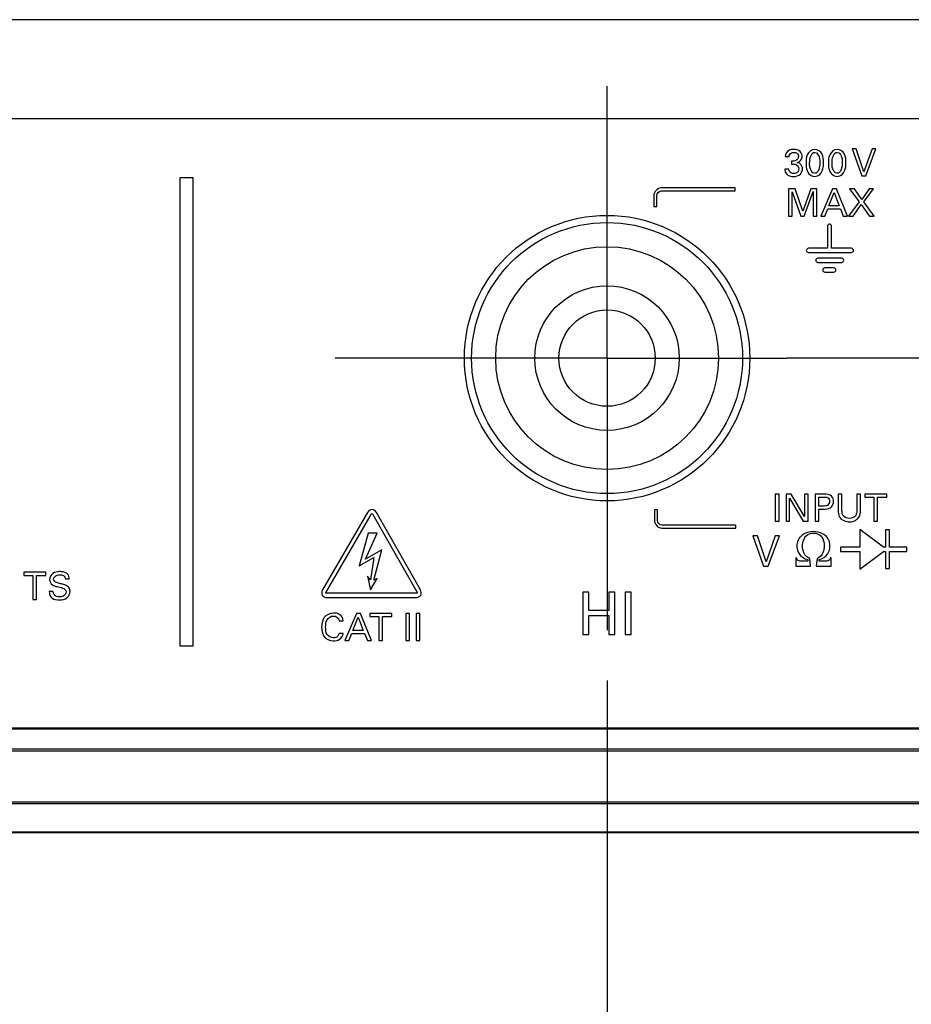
# Model space of a CAD drawing. Header units: inches. Extents: x 0 to 34, y 0 to 22.
# Tile 25 of 124: x 10.7 to 11.8, y 4.7 to 6. Entities that reach past the tile are written whole.
import ezdxf

# ---------------------------------------------------------------- set-up
doc = ezdxf.new("R2010")
doc.units = ezdxf.units.IN
doc.header["$LTSCALE"] = 1.87
doc.header["$MEASUREMENT"] = 0
doc.linetypes.add('CENTER', pattern=[0.6, 0.375, -0.075, 0.075, -0.075])
doc.layers.get('0').update_dxf_attribs({"linetype": 'CONTINUOUS'})
doc.layers.add('02___PRT_ALL_AXES', color=7, linetype='CONTINUOUS')
doc.layers.add('DIMENSIONS', color=7, linetype='CONTINUOUS')
doc.styles.get("Standard").update_dxf_attribs({"font": 'txt', "width": 0.8})
doc.dimstyles.new('DIMSTYLE_2', dxfattribs={"dimtxt": 0.125, "dimasz": 0.18, "dimexe": 0.125, "dimexo": 0.0625, "dimgap": 0.09, "dimtad": 0, "dimtih": 1, "dimtoh": 1, "dimdec": 3, "dimlfac": 1.333333, "dimzin": 4, "dimdsep": 46, "dimtxsty": 'STANDARD', "dimblk": '_FILLED', "dimblk1": '_FILLED', "dimblk2": '_FILLED', "dimcen": 0.09, "dimadec": 0, "dimazin": 0, "dimtp": 0.001, "dimtm": 0.001, "dimtfac": 1, "dimtdec": 3, "dimtofl": 0, "dimtmove": 0, "dimatfit": 3, "dimldrblk": '_FILLED', "dimfxl": 1, "dimtolj": 1, "dimtzin": 4, "dimarcsym": 0})

# ---------------------------------------------------------------- blocks, each defined once
blk = doc.blocks.new('*D8')
at = {"layer": 'DIMENSIONS', "color": 2, "linetype": 'CONTINUOUS'}
blk.add_line((11.436, 5.1417), (11.436, 4.1817), dxfattribs=at)
at = {"layer": 'DIMENSIONS', "color": 2, "linetype": 'CONTINUOUS', "insert": (11.3735, 4.1192), "char_height": 0.125, "width": 1.425, "attachment_point": 3, "rotation": 90, "line_spacing_factor": 0.9}
blk.add_mtext('6.643{\\Ftxt.shx;\\W1.000000;\\H0.125000; }[168.73]', dxfattribs=at)
blk = doc.blocks.new('_FILLED')
at = {"color": 0, "linetype": 'BYBLOCK'}
blk.add_solid([(0, 0), (-1, 0.1736), (-1, -0.1736)], dxfattribs=at)
blk = doc.blocks.new('*D9')
at = {"layer": 'DIMENSIONS', "color": 2, "linetype": 'CONTINUOUS'}
blk.add_line((11.9985, 5.1417), (11.9985, 4.1817), dxfattribs=at)
at = {"layer": 'DIMENSIONS', "color": 2, "linetype": 'CONTINUOUS', "insert": (11.936, 4.1192), "char_height": 0.125, "width": 1.425, "attachment_point": 3, "rotation": 90, "line_spacing_factor": 0.9}
blk.add_mtext('7.393{\\Ftxt.shx;\\W1.000000;\\H0.125000; }[187.78]', dxfattribs=at)
blk = doc.blocks.new('*D10')
at = {"layer": 'DIMENSIONS', "color": 2, "linetype": 'CONTINUOUS'}
blk.add_line((12.561, 5.1417), (12.561, 4.1817), dxfattribs=at)
at = {"layer": 'DIMENSIONS', "color": 2, "linetype": 'CONTINUOUS', "insert": (12.4985, 4.1192), "char_height": 0.125, "width": 1.425, "attachment_point": 3, "rotation": 90, "line_spacing_factor": 0.9}
blk.add_mtext('8.143{\\Ftxt.shx;\\W1.000000;\\H0.125000; }[206.83]', dxfattribs=at)
blk = doc.blocks.new('*D11')
at = {"layer": 'DIMENSIONS', "color": 2, "linetype": 'CONTINUOUS'}
blk.add_line((13.1235, 5.1417), (13.1235, 4.1817), dxfattribs=at)
at = {"layer": 'DIMENSIONS', "color": 2, "linetype": 'CONTINUOUS', "insert": (13.061, 4.1192), "char_height": 0.125, "width": 1.425, "attachment_point": 3, "rotation": 90, "line_spacing_factor": 0.9}
blk.add_mtext('8.893{\\Ftxt.shx;\\W1.000000;\\H0.125000; }[225.88]', dxfattribs=at)
blk = doc.blocks.new('*D12')
at = {"layer": 'DIMENSIONS', "color": 2, "linetype": 'CONTINUOUS'}
blk.add_line((13.9537, 5.1644), (13.9537, 4.1817), dxfattribs=at)
at = {"layer": 'DIMENSIONS', "color": 2, "linetype": 'CONTINUOUS', "insert": (13.8912, 4.1192), "char_height": 0.125, "width": 1.225, "attachment_point": 3, "rotation": 90, "line_spacing_factor": 0.9}
blk.add_mtext('10.000{\\Ftxt.shx;\\W1.000000;\\H0.125000; }[254]', dxfattribs=at)

msp = doc.modelspace()

# ---------------------------------------------------------------- linework, layer by layer
at = {"color": 7, "linetype": 'CONTINUOUS'}
for p, q in [((13.52164, 5.96432), (6.88582, 5.96432)), ((6.88582, 5.84141), (13.52164, 5.84141)), ((11.74628, 5.80365), (11.74108, 5.80365)), ((11.74108, 5.80365), (11.75313, 5.7698)), ((11.7559, 5.77472), (11.74628, 5.80365)), ((11.76603, 5.80365), (11.7559, 5.77472)), ((11.75829, 5.7698), (11.77076, 5.80365)), ((11.77076, 5.80365), (11.76603, 5.80365)), ((11.65798, 5.79399), (11.66271, 5.79399)), ((11.66566, 5.78837), (11.66566, 5.78457)), ((11.66242, 5.77815), (11.65746, 5.77815)), ((10.92045, 5.76723), (10.90379, 5.76723)), ((10.90379, 5.76723), (10.90379, 5.18493)), ((10.92045, 5.18493), (10.92045, 5.76723)), ((11.75313, 5.7698), (11.75829, 5.7698)), ((11.59558, 5.7548), (11.50349, 5.7548)), ((11.50349, 5.75105), (11.59558, 5.75105)), ((11.59558, 5.75105), (11.59558, 5.7548)), ((11.67023, 5.75366), (11.66193, 5.75366)), ((11.66193, 5.75366), (11.66193, 5.7198)), ((11.66648, 5.75009), (11.67717, 5.7198)), ((11.66648, 5.7198), (11.66648, 5.75009)), ((11.6798, 5.72575), (11.67023, 5.75366)), ((11.6896, 5.75366), (11.6798, 5.72575)), ((11.68163, 5.7198), (11.69274, 5.75028)), ((11.69733, 5.75366), (11.6896, 5.75366)), ((11.69274, 5.75028), (11.69274, 5.7198)), ((11.69733, 5.7198), (11.69733, 5.75366)), ((11.71664, 5.75366), (11.70239, 5.7198)), ((11.72166, 5.75366), (11.71664, 5.75366)), ((11.73535, 5.7198), (11.72166, 5.75366)), ((11.74411, 5.75366), (11.73811, 5.75366)), ((11.73811, 5.75366), (11.74982, 5.73752)), ((11.75325, 5.74062), (11.74411, 5.75366)), ((11.76239, 5.75366), (11.75325, 5.74062)), ((11.75602, 5.73743), (11.76806, 5.75366)), ((11.76806, 5.75366), (11.76239, 5.75366)), ((11.49412, 5.74542), (11.49412, 5.73189)), ((11.49786, 5.73189), (11.49786, 5.74542)), ((11.71237, 5.73241), (11.71894, 5.74901)), ((11.71894, 5.74901), (11.72518, 5.73241)), ((11.74982, 5.73752), (11.7367, 5.7198)), ((11.76867, 5.7198), (11.75602, 5.73743)), ((11.49412, 5.73189), (11.49786, 5.73189)), ((11.70721, 5.7198), (11.71087, 5.72862)), ((11.71087, 5.72862), (11.72658, 5.72862)), ((11.72518, 5.73241), (11.71237, 5.73241)), ((11.72658, 5.72862), (11.73023, 5.7198)), ((11.74237, 5.7198), (11.75268, 5.73433)), ((11.75268, 5.73433), (11.76276, 5.7198)), ((11.66193, 5.7198), (11.66648, 5.7198)), ((11.67717, 5.7198), (11.68163, 5.7198)), ((11.69274, 5.7198), (11.69733, 5.7198)), ((11.70239, 5.7198), (11.70721, 5.7198)), ((11.73023, 5.7198), (11.73535, 5.7198)), ((11.7367, 5.7198), (11.74237, 5.7198)), ((11.76276, 5.7198), (11.76867, 5.7198)), ((11.71043, 5.70732), (11.71043, 5.67965)), ((11.71563, 5.67965), (11.71563, 5.70732)), ((11.71043, 5.67965), (11.68679, 5.67965)), ((11.7405, 5.67965), (11.71563, 5.67965)), ((11.68679, 5.67444), (11.7405, 5.67444)), ((11.72821, 5.66734), (11.69842, 5.66734)), ((11.69842, 5.66214), (11.72821, 5.66214)), ((11.71844, 5.65524), (11.70721, 5.65524)), ((11.70721, 5.65003), (11.71844, 5.65003)), ((11.65022, 5.37368), (11.64554, 5.37368)), ((11.64554, 5.37368), (11.64554, 5.33983)), ((11.65022, 5.33983), (11.65022, 5.37368)), ((11.66541, 5.37368), (11.65889, 5.37368)), ((11.65889, 5.37368), (11.65889, 5.33983)), ((11.68205, 5.34569), (11.66541, 5.37368)), ((11.68637, 5.37368), (11.68205, 5.37368)), ((11.68205, 5.37368), (11.68205, 5.34569)), ((11.68637, 5.33983), (11.68637, 5.37368)), ((11.70638, 5.37368), (11.69503, 5.37368)), ((11.69503, 5.37368), (11.69503, 5.33983)), ((11.69972, 5.36988), (11.70629, 5.36988)), ((11.69972, 5.35882), (11.69972, 5.36988)), ((11.72859, 5.37368), (11.7239, 5.37368)), ((11.7239, 5.37368), (11.7239, 5.35305)), ((11.72859, 5.35272), (11.72859, 5.37368)), ((11.75152, 5.37368), (11.74698, 5.37368)), ((11.74698, 5.37368), (11.74698, 5.35291)), ((11.75152, 5.35282), (11.75152, 5.37368)), ((11.78434, 5.37368), (11.757, 5.37368)), ((11.757, 5.37368), (11.757, 5.36969)), ((11.757, 5.36969), (11.76835, 5.36969)), ((11.76835, 5.36969), (11.76835, 5.33983)), ((11.77299, 5.36969), (11.78434, 5.36969)), ((11.77299, 5.33983), (11.77299, 5.36969)), ((11.78434, 5.36969), (11.78434, 5.37368)), ((11.66315, 5.36857), (11.68037, 5.33983)), ((11.66315, 5.33983), (11.66315, 5.36857)), ((11.7053, 5.35882), (11.69972, 5.35882)), ((11.13773, 5.35094), (11.08155, 5.25435)), ((11.08606, 5.25174), (11.14224, 5.34833)), ((11.14412, 5.34832), (11.19893, 5.25179)), ((11.20347, 5.25437), (11.14866, 5.35088)), ((11.49867, 5.35418), (11.49493, 5.35418)), ((11.49493, 5.35418), (11.49493, 5.34064)), ((11.49867, 5.34064), (11.49867, 5.35418)), ((11.69972, 5.35488), (11.70521, 5.35488)), ((11.69972, 5.33983), (11.69972, 5.35488)), ((11.59639, 5.33502), (11.5043, 5.33502)), ((11.59639, 5.33127), (11.59639, 5.33502)), ((11.64554, 5.33983), (11.65022, 5.33983)), ((11.65889, 5.33983), (11.66315, 5.33983)), ((11.68037, 5.33983), (11.68637, 5.33983)), ((11.69503, 5.33983), (11.69972, 5.33983)), ((11.76835, 5.33983), (11.77299, 5.33983)), ((11.13831, 5.32503), (11.12712, 5.28421)), ((11.13524, 5.2926), (11.1495, 5.32503)), ((11.1495, 5.32503), (11.13831, 5.32503)), ((11.5043, 5.33127), (11.59639, 5.33127)), ((11.62339, 5.32166), (11.6176, 5.32166)), ((11.6176, 5.32166), (11.631, 5.28402)), ((11.63407, 5.28949), (11.62339, 5.32166)), ((11.64533, 5.32166), (11.63407, 5.28949)), ((11.63674, 5.28402), (11.6506, 5.32166)), ((11.6506, 5.32166), (11.64533, 5.32166)), ((11.78044, 5.30747), (11.75073, 5.32961)), ((11.75073, 5.32961), (11.75073, 5.30747)), ((11.78798, 5.32908), (11.78277, 5.32908)), ((11.78277, 5.32908), (11.78277, 5.30747)), ((11.78798, 5.30747), (11.78798, 5.32908)), ((11.15538, 5.30406), (11.13524, 5.2926)), ((11.14531, 5.2666), (11.15538, 5.30406)), ((11.75073, 5.30747), (11.72678, 5.30747)), ((11.72678, 5.30747), (11.72678, 5.30226)), ((11.72678, 5.30226), (11.75073, 5.30226)), ((11.75073, 5.30226), (11.75073, 5.28013)), ((11.75073, 5.28013), (11.78044, 5.30226)), ((11.78277, 5.30747), (11.78044, 5.30747)), ((11.78044, 5.30226), (11.78277, 5.30226)), ((11.78277, 5.30226), (11.78277, 5.2809)), ((11.80918, 5.30747), (11.78798, 5.30747)), ((11.78798, 5.30226), (11.80918, 5.30226)), ((11.78798, 5.2809), (11.78798, 5.30226)), ((11.80918, 5.30226), (11.80918, 5.30747)), ((11.12712, 5.28421), (11.14531, 5.29484)), ((11.14531, 5.29484), (11.14139, 5.26687)), ((11.631, 5.28402), (11.63674, 5.28402)), ((11.67204, 5.29414), (11.67111, 5.29414)), ((11.67111, 5.29414), (11.67111, 5.28402)), ((11.67111, 5.28402), (11.68954, 5.28402)), ((11.68604, 5.29033), (11.67616, 5.29033)), ((11.68591, 5.29208), (11.68604, 5.29033)), ((11.68954, 5.28402), (11.68853, 5.29352)), ((11.69754, 5.29352), (11.69653, 5.28402)), ((11.69653, 5.28402), (11.71496, 5.28402)), ((11.70003, 5.29033), (11.70015, 5.29208)), ((11.7099, 5.29033), (11.70003, 5.29033)), ((11.71496, 5.29414), (11.71403, 5.29414)), ((11.71496, 5.28402), (11.71496, 5.29414)), ((10.73682, 5.27646), (10.70949, 5.27646)), ((10.70949, 5.27646), (10.70949, 5.27247)), ((10.70949, 5.27247), (10.72083, 5.27247)), ((10.72083, 5.27247), (10.72083, 5.24261)), ((10.72547, 5.27247), (10.73682, 5.27247)), ((10.72547, 5.24261), (10.72547, 5.27247)), ((10.73682, 5.27247), (10.73682, 5.27646)), ((11.14139, 5.26687), (11.13774, 5.27162)), ((11.13774, 5.27162), (11.1411, 5.25456)), ((11.78277, 5.2809), (11.78798, 5.2809)), ((10.76124, 5.26802), (10.76612, 5.26802)), ((11.1411, 5.25456), (11.14979, 5.26855)), ((11.14979, 5.26855), (11.14531, 5.2666)), ((10.74605, 5.2525), (10.74118, 5.2525)), ((11.19794, 5.25009), (11.08702, 5.25009)), ((11.41325, 5.25137), (11.40595, 5.25137)), ((11.40595, 5.25137), (11.40595, 5.19869)), ((11.41325, 5.22875), (11.41325, 5.25137)), ((11.44557, 5.25137), (11.43827, 5.25137)), ((11.43827, 5.25137), (11.43827, 5.22875)), ((11.44557, 5.19869), (11.44557, 5.25137)), ((11.4659, 5.25137), (11.45859, 5.25137)), ((11.45859, 5.25137), (11.45859, 5.19869)), ((11.4659, 5.19869), (11.4659, 5.25137)), ((10.72083, 5.24261), (10.72547, 5.24261)), ((11.08702, 5.24488), (11.19794, 5.24488)), ((11.12378, 5.22512), (11.10951, 5.19127)), ((11.12879, 5.22512), (11.12378, 5.22512)), ((11.14248, 5.19127), (11.12879, 5.22512)), ((11.16774, 5.22512), (11.14041, 5.22512)), ((11.14041, 5.22512), (11.14041, 5.22113)), ((11.16774, 5.22113), (11.16774, 5.22512)), ((11.18991, 5.22512), (11.18522, 5.22512)), ((11.18522, 5.22512), (11.18522, 5.19127)), ((11.18991, 5.19127), (11.18991, 5.22512)), ((11.20294, 5.22512), (11.19825, 5.22512)), ((11.19825, 5.22512), (11.19825, 5.19127)), ((11.20294, 5.19127), (11.20294, 5.22512)), ((11.43827, 5.22875), (11.41325, 5.22875)), ((11.41325, 5.22248), (11.43827, 5.22248)), ((11.41325, 5.19869), (11.41325, 5.22248)), ((11.43827, 5.22248), (11.43827, 5.19869)), ((11.10235, 5.21598), (11.10737, 5.21598)), ((11.1195, 5.20388), (11.12607, 5.22048)), ((11.12607, 5.22048), (11.13231, 5.20388)), ((11.14041, 5.22113), (11.15175, 5.22113)), ((11.15175, 5.22113), (11.15175, 5.19127)), ((11.1564, 5.22113), (11.16774, 5.22113)), ((11.1564, 5.19127), (11.1564, 5.22113)), ((11.10728, 5.20018), (11.10212, 5.20018)), ((11.11435, 5.19127), (11.11801, 5.20008)), ((11.11801, 5.20008), (11.13371, 5.20008)), ((11.13231, 5.20388), (11.1195, 5.20388)), ((11.13371, 5.20008), (11.13737, 5.19127)), ((11.40595, 5.19869), (11.41325, 5.19869)), ((11.43827, 5.19869), (11.44557, 5.19869)), ((11.45859, 5.19869), (11.4659, 5.19869)), ((11.10951, 5.19127), (11.11435, 5.19127)), ((11.13737, 5.19127), (11.14248, 5.19127)), ((11.15175, 5.19127), (11.1564, 5.19127)), ((11.18522, 5.19127), (11.18991, 5.19127)), ((11.19825, 5.19127), (11.20294, 5.19127)), ((10.90379, 5.18493), (10.92045, 5.18493)), ((6.85874, 5.08246), (13.54874, 5.08246)), ((6.85874, 5.08136), (13.54874, 5.08136)), ((13.54874, 5.05616), (6.85874, 5.05616)), ((13.54874, 5.05344), (6.85874, 5.05344)), ((6.45744, 4.99046), (13.95003, 4.99046)), ((6.75374, 4.98837), (13.65374, 4.98837)), ((13.91063, 4.95174), (6.49684, 4.95174)), ((13.65374, 4.9526), (6.75374, 4.9526))]:
    msp.add_line(p, q, dxfattribs=at)
for radius in [0.16875, 0.13875, 0.09, 0.06]:
    msp.add_circle((11.43599, 5.54296), radius, dxfattribs=at)
for points, knots in [([(11.66847, 5.80286), (11.66638, 5.80286), (11.66113, 5.80215), (11.65807, 5.79687), (11.65798, 5.79399)], [0, 0, 0, 0, 0.4212876, 1, 1, 1, 1]), ([(11.66271, 5.79399), (11.6628, 5.79486), (11.66348, 5.79771), (11.66669, 5.79911), (11.66862, 5.79911)], [0, 0, 0, 0, 0.3116069, 1, 1, 1, 1]), ([(11.67907, 5.79409), (11.67907, 5.79629), (11.67678, 5.80155), (11.67127, 5.80286), (11.66847, 5.80286)], [0, 0, 0, 0, 0.4408953, 1, 1, 1, 1]), ([(11.66862, 5.79911), (11.67003, 5.79911), (11.6732, 5.79858), (11.67433, 5.79541), (11.67433, 5.79399)], [0, 0, 0, 0, 0.4989197, 1, 1, 1, 1]), ([(11.69468, 5.8029), (11.69083, 5.8029), (11.68373, 5.79675), (11.68379, 5.78917), (11.68379, 5.78565)], [0, 0, 0, 0, 0.5222891, 1, 1, 1, 1]), ([(11.70555, 5.7864), (11.70555, 5.78996), (11.70553, 5.79754), (11.6983, 5.8029), (11.69468, 5.8029)], [0, 0, 0, 0, 0.4960588, 1, 1, 1, 1]), ([(11.69472, 5.79915), (11.69801, 5.79915), (11.70118, 5.79247), (11.70101, 5.78776), (11.70101, 5.78597)], [0, 0, 0, 0, 0.6482922, 1, 1, 1, 1]), ([(11.72261, 5.8029), (11.71877, 5.8029), (11.71167, 5.79675), (11.71174, 5.78917), (11.71174, 5.78565)], [0, 0, 0, 0, 0.5222083, 1, 1, 1, 1]), ([(11.7335, 5.7864), (11.7335, 5.78996), (11.73346, 5.79754), (11.72623, 5.8029), (11.72261, 5.8029)], [0, 0, 0, 0, 0.4959792, 1, 1, 1, 1]), ([(11.72266, 5.79915), (11.72595, 5.79915), (11.72912, 5.79247), (11.72894, 5.78776), (11.72894, 5.78597)], [0, 0, 0, 0, 0.6481725, 1, 1, 1, 1]), ([(11.67433, 5.79399), (11.67433, 5.79206), (11.67161, 5.78815), (11.66752, 5.78821), (11.66566, 5.78837)], [0, 0, 0, 0, 0.5088667, 1, 1, 1, 1]), ([(11.6726, 5.78645), (11.6737, 5.78669), (11.67709, 5.78791), (11.67907, 5.7917), (11.67907, 5.79409)], [0, 0, 0, 0, 0.320489, 1, 1, 1, 1]), ([(11.67954, 5.77857), (11.67954, 5.78089), (11.67781, 5.78503), (11.67402, 5.78624), (11.6726, 5.78645)], [0, 0, 0, 0, 0.6182943, 1, 1, 1, 1]), ([(11.70106, 5.77163), (11.70361, 5.77402), (11.70538, 5.77953), (11.70555, 5.78467), (11.70555, 5.7864)], [0, 0, 0, 0, 0.669814, 1, 1, 1, 1]), ([(11.72899, 5.77163), (11.73154, 5.77402), (11.73332, 5.77953), (11.7335, 5.78467), (11.7335, 5.7864)], [0, 0, 0, 0, 0.6698845, 1, 1, 1, 1]), ([(11.66838, 5.77285), (11.6675, 5.77285), (11.66457, 5.77303), (11.6624, 5.77617), (11.66242, 5.77815)], [0, 0, 0, 0, 0.3084876, 1, 1, 1, 1]), ([(11.66829, 5.769), (11.67129, 5.769), (11.67711, 5.77066), (11.67954, 5.77621), (11.67954, 5.77857)], [0, 0, 0, 0, 0.5602024, 1, 1, 1, 1]), ([(11.67485, 5.77861), (11.67485, 5.7765), (11.67255, 5.77314), (11.66937, 5.77285), (11.66838, 5.77285)], [0, 0, 0, 0, 0.6811115, 1, 1, 1, 1]), ([(11.68379, 5.78565), (11.68379, 5.78252), (11.68411, 5.77862), (11.68561, 5.77513), (11.68591, 5.77454)], [0, 0, 0, 0, 0.8249457, 1, 1, 1, 1]), ([(11.69463, 5.77303), (11.69134, 5.77303), (11.68818, 5.77955), (11.6883, 5.78419), (11.6883, 5.78588)], [0, 0, 0, 0, 0.6606197, 1, 1, 1, 1]), ([(11.71174, 5.78565), (11.71174, 5.78252), (11.71205, 5.77862), (11.71355, 5.77513), (11.71384, 5.77454)], [0, 0, 0, 0, 0.8249867, 1, 1, 1, 1]), ([(11.72257, 5.77303), (11.71929, 5.77303), (11.71612, 5.77955), (11.71623, 5.78419), (11.71623, 5.78588)], [0, 0, 0, 0, 0.660726, 1, 1, 1, 1]), ([(11.70629, 5.36988), (11.70775, 5.36988), (11.71131, 5.37002), (11.71313, 5.36634), (11.71313, 5.36459)], [0, 0, 0, 0, 0.4544791, 1, 1, 1, 1]), ([(11.70521, 5.35488), (11.70817, 5.35488), (11.71215, 5.35501), (11.71498, 5.35733), (11.71543, 5.35779)], [0, 0, 0, 0, 0.8225454, 1, 1, 1, 1]), ([(11.71313, 5.36459), (11.71313, 5.3627), (11.71098, 5.35869), (11.70701, 5.35882), (11.7053, 5.35882)], [0, 0, 0, 0, 0.5246676, 1, 1, 1, 1]), ([(11.14866, 5.35088), (11.14761, 5.35276), (11.14322, 5.35593), (11.13881, 5.35281), (11.13773, 5.35094)], [0, 0, 0, 0, 0.4997837, 1, 1, 1, 1]), ([(11.7239, 5.35305), (11.7239, 5.35059), (11.72407, 5.34746), (11.7256, 5.34492), (11.72588, 5.34452)], [0, 0, 0, 0, 0.8349418, 1, 1, 1, 1]), ([(11.7301, 5.34663), (11.72932, 5.34771), (11.72867, 5.34984), (11.72859, 5.35194), (11.72859, 5.35272)], [0, 0, 0, 0, 0.6306751, 1, 1, 1, 1]), ([(11.74698, 5.35291), (11.74698, 5.35096), (11.74661, 5.34559), (11.7408, 5.3433), (11.73783, 5.3433)], [0, 0, 0, 0, 0.3959404, 1, 1, 1, 1]), ([(11.74876, 5.34382), (11.75038, 5.34584), (11.75148, 5.3491), (11.75152, 5.35225), (11.75152, 5.35282)], [0, 0, 0, 0, 0.8203, 1, 1, 1, 1]), ([(11.72588, 5.34452), (11.72789, 5.34163), (11.73251, 5.33943), (11.7369, 5.33913), (11.73783, 5.33913)], [0, 0, 0, 0, 0.7915709, 1, 1, 1, 1]), ([(11.73783, 5.33913), (11.74065, 5.33913), (11.74491, 5.34008), (11.74798, 5.34284), (11.74876, 5.34382)], [0, 0, 0, 0, 0.6939692, 1, 1, 1, 1]), ([(11.68161, 5.32425), (11.67971, 5.32313), (11.67686, 5.32118), (11.67504, 5.31833), (11.67449, 5.31732)], [0, 0, 0, 0, 0.6564258, 1, 1, 1, 1]), ([(11.68117, 5.30064), (11.67902, 5.30557), (11.6789, 5.31384), (11.6826, 5.32037), (11.68398, 5.32175)], [0, 0, 0, 0, 0.7339167, 1, 1, 1, 1]), ([(11.70209, 5.32175), (11.70612, 5.31772), (11.70719, 5.30907), (11.70552, 5.30207), (11.7049, 5.30064)], [0, 0, 0, 0, 0.7848917, 1, 1, 1, 1]), ([(11.71159, 5.31732), (11.71026, 5.31974), (11.70788, 5.32237), (11.70495, 5.32396), (11.70446, 5.32425)], [0, 0, 0, 0, 0.8291309, 1, 1, 1, 1]), ([(11.67449, 5.31732), (11.67228, 5.31337), (11.67162, 5.30614), (11.67446, 5.3004), (11.67548, 5.29889)], [0, 0, 0, 0, 0.7124335, 1, 1, 1, 1]), ([(11.71059, 5.29889), (11.71334, 5.30294), (11.71464, 5.31018), (11.71228, 5.31608), (11.71159, 5.31732)], [0, 0, 0, 0, 0.7757405, 1, 1, 1, 1]), ([(11.68853, 5.29352), (11.68651, 5.29441), (11.68326, 5.29624), (11.68168, 5.29946), (11.68117, 5.30064)], [0, 0, 0, 0, 0.6323601, 1, 1, 1, 1]), ([(11.7049, 5.30064), (11.70376, 5.29801), (11.70137, 5.2949), (11.69808, 5.29376), (11.69754, 5.29352)], [0, 0, 0, 0, 0.8278329, 1, 1, 1, 1]), ([(11.67616, 5.29033), (11.67483, 5.29033), (11.67254, 5.29146), (11.6722, 5.2935), (11.67204, 5.29414)], [0, 0, 0, 0, 0.6700404, 1, 1, 1, 1]), ([(11.71403, 5.29414), (11.71387, 5.2935), (11.71353, 5.29146), (11.71124, 5.29033), (11.7099, 5.29033)], [0, 0, 0, 0, 0.3294825, 1, 1, 1, 1]), ([(10.75453, 5.27712), (10.75148, 5.27712), (10.74516, 5.27616), (10.74164, 5.27008), (10.74164, 5.26723)], [0, 0, 0, 0, 0.516794, 1, 1, 1, 1]), ([(10.74661, 5.26769), (10.74661, 5.26993), (10.74978, 5.27307), (10.75306, 5.27318), (10.75412, 5.27318)], [0, 0, 0, 0, 0.6788863, 1, 1, 1, 1]), ([(10.75412, 5.27318), (10.75572, 5.27318), (10.75922, 5.27297), (10.76115, 5.26962), (10.76124, 5.26802)], [0, 0, 0, 0, 0.501087, 1, 1, 1, 1]), ([(10.76406, 5.27379), (10.76222, 5.27578), (10.75858, 5.27696), (10.75522, 5.27712), (10.75453, 5.27712)], [0, 0, 0, 0, 0.7977528, 1, 1, 1, 1]), ([(10.74516, 5.26057), (10.74687, 5.25941), (10.75012, 5.25863), (10.75323, 5.25784), (10.75435, 5.25757)], [0, 0, 0, 0, 0.6417052, 1, 1, 1, 1]), ([(10.75271, 5.26268), (10.7518, 5.2629), (10.74916, 5.26337), (10.74661, 5.26588), (10.74661, 5.26769)], [0, 0, 0, 0, 0.3402556, 1, 1, 1, 1]), ([(10.76364, 5.25911), (10.76183, 5.26032), (10.75801, 5.26132), (10.75432, 5.26227), (10.75271, 5.26268)], [0, 0, 0, 0, 0.5668127, 1, 1, 1, 1]), ([(10.75421, 5.2458), (10.75175, 5.2458), (10.74686, 5.24668), (10.74611, 5.25104), (10.74605, 5.2525)], [0, 0, 0, 0, 0.626985, 1, 1, 1, 1]), ([(10.75365, 5.24181), (10.75711, 5.24181), (10.764, 5.24305), (10.76701, 5.24961), (10.76701, 5.25236)], [0, 0, 0, 0, 0.5564972, 1, 1, 1, 1]), ([(10.76213, 5.25185), (10.76213, 5.24968), (10.75932, 5.24601), (10.75563, 5.2458), (10.75421, 5.2458)], [0, 0, 0, 0, 0.604253, 1, 1, 1, 1]), ([(10.75435, 5.25757), (10.75543, 5.2573), (10.75857, 5.25678), (10.76213, 5.25407), (10.76213, 5.25185)], [0, 0, 0, 0, 0.332368, 1, 1, 1, 1]), ([(10.76701, 5.25236), (10.76701, 5.25411), (10.76631, 5.25686), (10.76434, 5.25865), (10.76364, 5.25911)], [0, 0, 0, 0, 0.674606, 1, 1, 1, 1]), ([(10.74314, 5.24566), (10.74498, 5.2433), (10.74914, 5.24198), (10.75286, 5.24181), (10.75365, 5.24181)], [0, 0, 0, 0, 0.7916434, 1, 1, 1, 1]), ([(11.09522, 5.22559), (11.09074, 5.22559), (11.08163, 5.22091), (11.08041, 5.21179), (11.08041, 5.20782)], [0, 0, 0, 0, 0.5302588, 1, 1, 1, 1]), ([(11.10737, 5.21598), (11.10713, 5.21894), (11.10381, 5.22467), (11.09785, 5.22559), (11.09522, 5.22559)], [0, 0, 0, 0, 0.5309613, 1, 1, 1, 1]), ([(11.08543, 5.20786), (11.08543, 5.21095), (11.08565, 5.21752), (11.09195, 5.22184), (11.09504, 5.22184)], [0, 0, 0, 0, 0.5002973, 1, 1, 1, 1]), ([(11.09504, 5.22184), (11.09781, 5.22184), (11.10175, 5.21969), (11.10227, 5.21645), (11.10235, 5.21598)], [0, 0, 0, 0, 0.8516873, 1, 1, 1, 1]), ([(11.08041, 5.20782), (11.08041, 5.20405), (11.08145, 5.19528), (11.09026, 5.19075), (11.09461, 5.19075)], [0, 0, 0, 0, 0.4638851, 1, 1, 1, 1]), ([(11.09499, 5.1946), (11.09206, 5.1946), (11.0857, 5.19824), (11.08543, 5.20479), (11.08543, 5.20786)], [0, 0, 0, 0, 0.487811, 1, 1, 1, 1]), ([(11.09461, 5.19075), (11.09746, 5.19075), (11.10345, 5.19184), (11.10698, 5.19738), (11.10728, 5.20018)], [0, 0, 0, 0, 0.5026555, 1, 1, 1, 1])]:
    msp.add_open_spline(points, degree=3, knots=knots, dxfattribs=at)
for points in [[(11.6883, 5.78588), (11.6883, 5.7908), (11.68981, 5.79915), (11.69472, 5.79915)], [(11.71623, 5.78588), (11.71623, 5.7908), (11.71775, 5.79915), (11.72266, 5.79915)], [(11.65746, 5.77815), (11.65752, 5.77612), (11.65804, 5.7739), (11.65938, 5.77238)], [(11.66566, 5.78457), (11.66716, 5.78461), (11.66869, 5.78462), (11.67016, 5.78434)], [(11.67016, 5.78434), (11.67257, 5.78381), (11.67485, 5.78108), (11.67485, 5.77861)], [(11.68591, 5.77454), (11.68741, 5.77148), (11.69118, 5.76914), (11.69459, 5.76914)], [(11.70101, 5.78597), (11.70101, 5.78117), (11.69944, 5.77303), (11.69463, 5.77303)], [(11.71384, 5.77454), (11.71535, 5.77148), (11.71912, 5.76914), (11.72252, 5.76914)], [(11.72894, 5.78597), (11.72894, 5.78117), (11.72738, 5.77303), (11.72257, 5.77303)], [(11.65938, 5.77238), (11.66146, 5.76998), (11.66511, 5.769), (11.66829, 5.769)], [(11.69459, 5.76914), (11.6969, 5.76914), (11.69937, 5.77005), (11.70106, 5.77163)], [(11.72252, 5.76914), (11.72483, 5.76914), (11.72731, 5.77005), (11.72899, 5.77163)], [(11.50349, 5.7548), (11.49907, 5.7548), (11.49412, 5.74984), (11.49412, 5.74542)], [(11.49786, 5.74542), (11.49786, 5.74808), (11.50083, 5.75105), (11.50349, 5.75105)], [(11.71303, 5.70993), (11.7118, 5.70993), (11.71043, 5.70855), (11.71043, 5.70732)], [(11.71563, 5.70732), (11.71563, 5.70855), (11.71426, 5.70993), (11.71303, 5.70993)], [(11.68679, 5.67965), (11.68556, 5.67965), (11.68418, 5.67828), (11.68418, 5.67705)], [(11.68418, 5.67705), (11.68418, 5.67582), (11.68556, 5.67444), (11.68679, 5.67444)], [(11.7431, 5.67705), (11.7431, 5.67828), (11.74172, 5.67965), (11.7405, 5.67965)], [(11.7405, 5.67444), (11.74172, 5.67444), (11.7431, 5.67582), (11.7431, 5.67705)], [(11.69842, 5.66734), (11.6972, 5.66734), (11.69582, 5.66597), (11.69582, 5.66474)], [(11.69582, 5.66474), (11.69582, 5.66351), (11.6972, 5.66214), (11.69842, 5.66214)], [(11.73081, 5.66474), (11.73081, 5.66597), (11.72944, 5.66734), (11.72821, 5.66734)], [(11.72821, 5.66214), (11.72944, 5.66214), (11.73081, 5.66351), (11.73081, 5.66474)], [(11.70721, 5.65524), (11.70598, 5.65524), (11.70461, 5.65386), (11.70461, 5.65264)], [(11.70461, 5.65264), (11.70461, 5.65141), (11.70598, 5.65003), (11.70721, 5.65003)], [(11.72105, 5.65264), (11.72105, 5.65386), (11.71967, 5.65524), (11.71844, 5.65524)], [(11.71844, 5.65003), (11.71967, 5.65003), (11.72105, 5.65141), (11.72105, 5.65264)], [(11.71561, 5.37096), (11.71344, 5.37332), (11.70959, 5.37368), (11.70638, 5.37368)], [(11.7181, 5.3644), (11.7181, 5.36674), (11.71724, 5.36928), (11.71561, 5.37096)], [(11.71543, 5.35779), (11.71711, 5.35947), (11.7181, 5.36202), (11.7181, 5.3644)], [(11.14224, 5.34833), (11.14247, 5.34873), (11.14273, 5.34932), (11.14319, 5.34932)], [(11.14319, 5.34932), (11.14364, 5.34932), (11.1439, 5.34872), (11.14412, 5.34832)], [(11.73783, 5.3433), (11.73502, 5.3433), (11.73178, 5.34438), (11.7301, 5.34663)], [(11.49493, 5.34064), (11.49493, 5.33623), (11.49988, 5.33127), (11.5043, 5.33127)], [(11.5043, 5.33502), (11.50165, 5.33502), (11.49867, 5.33799), (11.49867, 5.34064)], [(11.69303, 5.327), (11.68911, 5.327), (11.68498, 5.32624), (11.68161, 5.32425)], [(11.68398, 5.32175), (11.68625, 5.32402), (11.68982, 5.325), (11.69303, 5.325)], [(11.70446, 5.32425), (11.70109, 5.32624), (11.69695, 5.327), (11.69303, 5.327)], [(11.69303, 5.325), (11.69624, 5.325), (11.69982, 5.32402), (11.70209, 5.32175)], [(11.67548, 5.29889), (11.67783, 5.29546), (11.68193, 5.29327), (11.68591, 5.29208)], [(11.70015, 5.29208), (11.70413, 5.29327), (11.70824, 5.29546), (11.71059, 5.29889)], [(10.76612, 5.26802), (10.76599, 5.27006), (10.76543, 5.27228), (10.76406, 5.27379)], [(10.74164, 5.26723), (10.74164, 5.26472), (10.74308, 5.26198), (10.74516, 5.26057)], [(10.74118, 5.2525), (10.74118, 5.25013), (10.74169, 5.24753), (10.74314, 5.24566)], [(11.08155, 5.25435), (11.08046, 5.25246), (11.08007, 5.2497), (11.08116, 5.24781)], [(11.08116, 5.24781), (11.08226, 5.24592), (11.08484, 5.24488), (11.08702, 5.24488)], [(11.08567, 5.25041), (11.08545, 5.25082), (11.08583, 5.25134), (11.08606, 5.25174)], [(11.08702, 5.25009), (11.08656, 5.25009), (11.08591, 5.25001), (11.08567, 5.25041)], [(11.19931, 5.25043), (11.19908, 5.25003), (11.19841, 5.25009), (11.19794, 5.25009)], [(11.19794, 5.24488), (11.20013, 5.24488), (11.2027, 5.24593), (11.2038, 5.24781)], [(11.19893, 5.25179), (11.19916, 5.25138), (11.19953, 5.25085), (11.19931, 5.25043)], [(11.2038, 5.24781), (11.20491, 5.2497), (11.20455, 5.25246), (11.20347, 5.25437)], [(11.10212, 5.20018), (11.10189, 5.19889), (11.10136, 5.19757), (11.10047, 5.19661)], [(11.10047, 5.19661), (11.09912, 5.19522), (11.09693, 5.1946), (11.09499, 5.1946)]]:
    msp.add_open_spline(points, degree=3, dxfattribs=at)
at = {"layer": '02___PRT_ALL_AXES', "color": 7, "linetype": 'CENTER'}
for p, q in [((11.43599, 5.54296), (11.43599, 5.88171)), ((11.43599, 5.54296), (11.09724, 5.54296)), ((11.43599, 5.54296), (11.65974, 5.54296)), ((11.43599, 5.54296), (11.43599, 5.20421)), ((11.99849, 5.54296), (11.65974, 5.54296))]:
    msp.add_line(p, q, dxfattribs=at)
at = {"layer": '02___PRT_ALL_AXES', "color": 7, "linetype": 'CONTINUOUS'}
msp.add_circle((11.43599, 5.54296), 0.17775, dxfattribs=at)

# ---------------------------------------------------------------- dimensions: what is measured, and where the dimension line sits
at = {"layer": 'DIMENSIONS', "color": 2, "linetype": 'CONTINUOUS'}
for feature_location, offset, origin, picture, middle in [((13.95374, 5.16438), (0, -0.98265), (6.45374, 5.22688), '*D12', (13.95374, 3.50674)), ((11.43599, 5.14171), (0, -0.95998), (6.45374, 5.20421), '*D8', (11.43599, 3.40674)), ((11.99849, 5.14171), (0, -0.95998), (6.45374, 5.20421), '*D9', (11.99849, 3.40674)), ((12.56099, 5.14171), (0, -0.95998), (6.45374, 5.20421), '*D10', (12.56099, 3.40674)), ((13.12349, 5.14171), (0, -0.95998), (6.45374, 5.20421), '*D11', (13.12349, 3.40674))]:
    dim = msp.add_ordinate_dim(feature_location=feature_location, offset=offset, dtype=1, origin=origin, dimstyle='DIMSTYLE_2', override={"dimtad": 1, "dimtih": 0, "dimtoh": 0}, dxfattribs=at)
    dim.commit()
    dim.dimension.update_dxf_attribs({"geometry": picture, "text_midpoint": middle})

doc.saveas('drawing.dxf')
